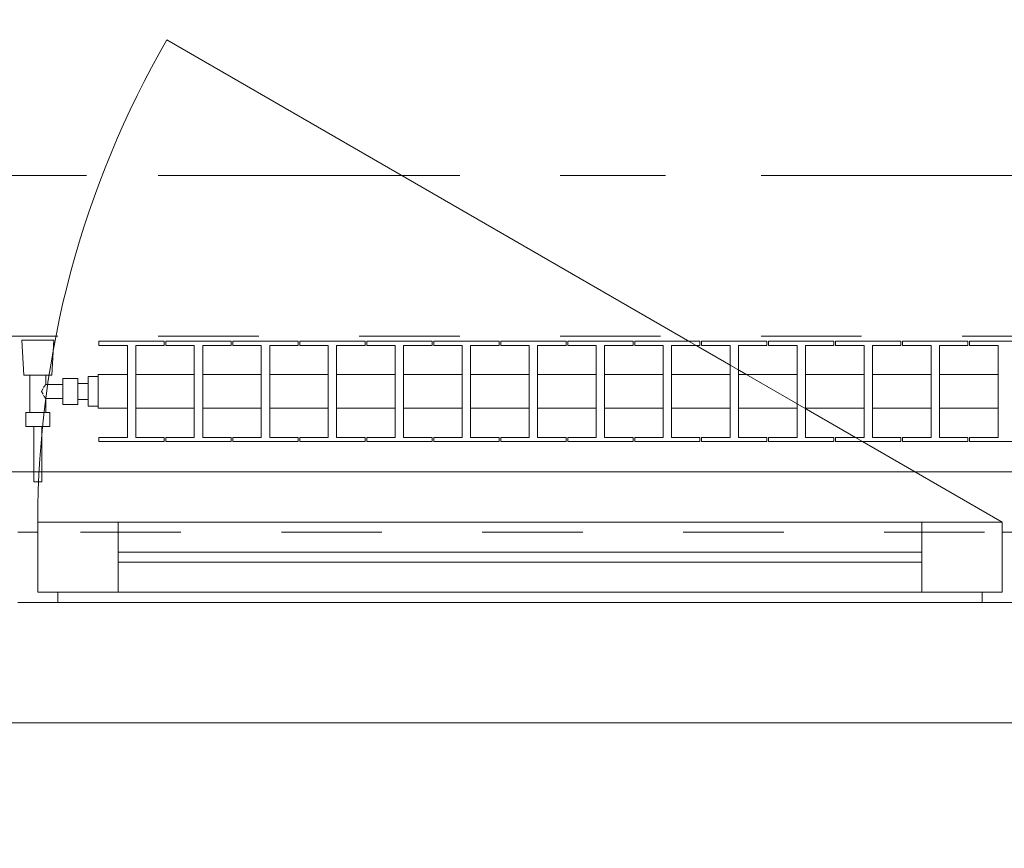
# Model space of a CAD drawing. Header units: metres. Extents: x -4 to 100, y -11 to 17.
# Tile 249 of 256: x 27.042 to 28.022, y -0.12 to 0.705. Entities that reach past the tile are written whole.
import ezdxf

# ---------------------------------------------------------------- set-up
doc = ezdxf.new("R2010")
doc.units = ezdxf.units.M
doc.header["$MEASUREMENT"] = 0
for name, pattern in [('Achse', [0.2, 0.1, -0.05, 0, -0.05]), ('Strichlinie doppelt', [0.546806, 0.264583, -0.105833, 0.070556, -0.105833]), ('Strichlinie eng', [0.115, 0.075, -0.04]), ('Untersicht', [0.1, 0.075, -0.025]), ('Wipeout_Contour', [1, 0, -1])]:
    doc.linetypes.add(name, pattern=pattern)
for name, color, linetype in [('152 - Bemaßung_ Beschriftung.Ausbau', 7, 'Continuous'), ('451 - Universal.Achsen Raster', 7, 'Continuous'), ('603 - Struktur.Bodenplatte_ Decke Roh', 7, 'Continuous'), ('604 - Struktur.Wand Aussen', 7, 'Continuous'), ('608 - Struktur.Träger', 7, 'Continuous'), ('650 - Abdeckung.Fußboden Aufbau', 7, 'Continuous'), ('801 - HKLSE.Heizung_ Klima_ Lüftung', 7, 'Continuous'), ('Neubau_653 - Abdeckung.TB Verkofferung', 7, 'Continuous')]:
    doc.layers.add(name, color=color, linetype=linetype)
doc.styles.add('ERSTELLTER_STIL_2', font='txt')
doc.dimstyles.new('ERSTELLTER_STIL__3', dxfattribs={"dimtxt": 0.1, "dimasz": 0.0532, "dimexe": 0.18, "dimexo": 0.0625, "dimgap": 0, "dimtad": 1, "dimzin": 0, "dimdsep": 46, "dimtxsty": 'ERSTELLTER_STIL_2', "dimblk": 'ARROWHEAD_2', "dimblk1": 'ARROWHEAD_2', "dimblk2": 'ARROWHEAD_2', "dimcen": 0.09, "dimse1": 1, "dimse2": 1, "dimclrd": 7, "dimclre": 7, "dimclrt": 7, "dimazin": 0, "dimtfac": 1, "dimtdec": 4, "dimtmove": 0, "dimatfit": 3, "dimfxl": 1, "dimtolj": 1, "dimtzin": 0, "dimarcsym": 0})
doc.dimstyles.new('ERSTELLTER_STIL__4', dxfattribs={"dimtxt": 0.1, "dimasz": 0.0532, "dimexe": 0.18, "dimexo": 0.0625, "dimgap": 0, "dimtad": 1, "dimzin": 0, "dimdsep": 46, "dimtxsty": 'ERSTELLTER_STIL_2', "dimblk": 'ARROWHEAD_2', "dimblk1": 'ARROWHEAD_2', "dimblk2": 'ARROWHEAD_2', "dimcen": 0.09, "dimse1": 1, "dimse2": 1, "dimclrd": 7, "dimclre": 7, "dimclrt": 7, "dimazin": 0, "dimtfac": 1, "dimtdec": 4, "dimtmove": 2, "dimatfit": 3, "dimfxl": 1, "dimtolj": 1, "dimtzin": 0, "dimarcsym": 0})
doc.dimstyles.new('ERSTELLTER_STIL__5', dxfattribs={"dimtxt": 0.1, "dimasz": 0.0532, "dimexe": 0.18, "dimexo": 0.0625, "dimgap": 0, "dimtad": 1, "dimtih": 1, "dimtoh": 1, "dimzin": 0, "dimdsep": 46, "dimtxsty": 'ERSTELLTER_STIL_2', "dimblk": 'ARROWHEAD_2', "dimblk1": 'ARROWHEAD_2', "dimblk2": 'ARROWHEAD_2', "dimcen": 0.09, "dimse1": 1, "dimse2": 1, "dimclrd": 7, "dimclre": 7, "dimclrt": 7, "dimazin": 0, "dimtfac": 1, "dimtdec": 4, "dimtmove": 0, "dimatfit": 3, "dimfxl": 1, "dimtolj": 1, "dimtzin": 0, "dimarcsym": 0})
doc.dimstyles.new('ERSTELLTER_STIL__8', dxfattribs={"dimtxt": 0.18, "dimasz": 0.03648, "dimexe": 0.18, "dimexo": 0.0625, "dimgap": 0, "dimtad": 0, "dimtih": 1, "dimtoh": 1, "dimdec": 4, "dimzin": 0, "dimdsep": 46, "dimcen": 0.09, "dimadec": 0, "dimazin": 0, "dimtfac": 1, "dimtdec": 4, "dimtmove": 0, "dimatfit": 3, "dimldrblk": 'ARROWHEAD_11', "dimfxl": 1, "dimtolj": 1, "dimtzin": 0, "dimarcsym": 0})

# ---------------------------------------------------------------- blocks, each defined once
blk = doc.blocks.new('*D221')
at = {"layer": '152 - Bemaßung_ Beschriftung.Ausbau', "color": 7, "linetype": 'Continuous', "lineweight": 5}
for p, q in [((36.20155, 0.02521), (36.27155, -0.01521)), ((36.23655, -0.02923), (36.23655, 0.005))]:
    blk.add_line(p, q, dxfattribs=at)
at = {"layer": '152 - Bemaßung_ Beschriftung.Ausbau', "color": 7, "lineweight": 5, "insert": (36.21655, -0.167), "char_height": 0.1, "attachment_point": 7, "rotation": 90, "style": 'ERSTELLTER_STIL_2'}
blk.add_mtext('\\A1;{\\pql;\\fArial|b0|i0|c0|p38;12}', dxfattribs=at)
blk = doc.blocks.new('ARROWHEAD_2')
at = {"color": 0, "linetype": 'Continuous', "lineweight": 0}
for p, q in [((-0.378, -0.655), (0.378, 0.655)), ((0, 0), (-1, 0))]:
    blk.add_line(p, q, dxfattribs=at)
blk = doc.blocks.new('*D222')
at = {"layer": '152 - Bemaßung_ Beschriftung.Ausbau', "color": 7, "linetype": 'Continuous', "lineweight": 5}
for p, q in [((36.20155, 0.02521), (36.27155, -0.01521)), ((36.23655, -0.02923), (36.23655, 0.005))]:
    blk.add_line(p, q, dxfattribs=at)
blk = doc.blocks.new('*D223')
at = {"layer": '152 - Bemaßung_ Beschriftung.Ausbau', "color": 7, "linetype": 'Continuous', "lineweight": 5}
for p, q in [((36.20155, 0.14521), (36.27155, 0.10479)), ((36.28905, 0.125), (36.18405, 0.125)), ((36.23655, 0.005), (36.23655, 0.125)), ((36.20155, 0.02521), (36.27155, -0.01521)), ((36.28905, 0.005), (36.18405, 0.005)), ((36.23655, -0.02923), (36.23655, 0.005))]:
    blk.add_line(p, q, dxfattribs=at)
blk = doc.blocks.new('*D224')
at = {"layer": '152 - Bemaßung_ Beschriftung.Ausbau', "color": 7, "linetype": 'Continuous', "lineweight": 5}
for p, q in [((36.27155, 0.22479), (36.20155, 0.26521)), ((36.28905, 0.245), (36.18405, 0.245)), ((36.23655, 0.125), (36.23655, 0.245)), ((36.20155, 0.14521), (36.27155, 0.10479)), ((36.28905, 0.125), (36.18405, 0.125))]:
    blk.add_line(p, q, dxfattribs=at)
blk = doc.blocks.new('*D225')
at = {"layer": '152 - Bemaßung_ Beschriftung.Ausbau', "color": 7, "linetype": 'Continuous', "lineweight": 5}
for p, q in [((36.27155, 0.22479), (36.20155, 0.26521)), ((36.28905, 0.245), (36.18405, 0.245))]:
    blk.add_line(p, q, dxfattribs=at)
blk = doc.blocks.new('*D226')
at = {"layer": '152 - Bemaßung_ Beschriftung.Ausbau', "color": 7, "linetype": 'Continuous', "lineweight": 5}
for p, q in [((36.23655, 0.245), (36.23655, 0.27923)), ((36.27155, 0.22479), (36.20155, 0.26521)), ((36.28905, 0.245), (36.18405, 0.245))]:
    blk.add_line(p, q, dxfattribs=at)
at = {"layer": '152 - Bemaßung_ Beschriftung.Ausbau', "color": 7, "lineweight": 5, "insert": (36.21655, 0.26523), "char_height": 0.1, "attachment_point": 7, "rotation": 90, "style": 'ERSTELLTER_STIL_2'}
blk.add_mtext('\\A1;{\\pql;\\fArial|b0|i0|c0|p38;12}', dxfattribs=at)
blk = doc.blocks.new('ARROWHEAD_11')
at = {"color": 0, "linetype": 'Continuous', "lineweight": 0}
blk.add_line((0, 0), (-1, 0), dxfattribs=at)
at = {"color": 0, "linetype": 'Continuous', "lineweight": 0, "const_width": 0.25, "flags": 128}
blk.add_lwpolyline([(-0.125, 0, 1), (0.125, 0, 1)], format="xyb", close=True, dxfattribs=at)
blk = doc.blocks.new('*D456')
at = {"layer": '152 - Bemaßung_ Beschriftung.Ausbau', "color": 7, "linetype": 'Continuous', "lineweight": 5}
for p, q in [((26.34, -4.1125), (26.34, -4.0075)), ((25.16021, -4.025), (25.11979, -4.095)), ((26.36021, -4.025), (26.31979, -4.095)), ((25.14, -4.06), (26.34, -4.06)), ((26.34, -4.06), (28.74, -4.06))]:
    blk.add_line(p, q, dxfattribs=at)
at = {"layer": '152 - Bemaßung_ Beschriftung.Ausbau', "color": 7, "lineweight": 5, "insert": (25.60697, -4.04), "char_height": 0.1, "attachment_point": 7, "style": 'ERSTELLTER_STIL_2'}
blk.add_mtext('\\A1;{\\pql;\\fArial|b0|i0|c0|p38;1,20}', dxfattribs=at)
blk = doc.blocks.new('*D457')
at = {"layer": '152 - Bemaßung_ Beschriftung.Ausbau', "color": 7, "linetype": 'Continuous', "lineweight": 5}
for p, q in [((28.74, -4.1125), (28.74, -4.0075)), ((26.36021, -4.025), (26.31979, -4.095)), ((28.76021, -4.025), (28.71979, -4.095)), ((26.34, -4.06), (28.74, -4.06)), ((28.74, -4.06), (29.94, -4.06))]:
    blk.add_line(p, q, dxfattribs=at)
at = {"layer": '152 - Bemaßung_ Beschriftung.Ausbau', "color": 7, "lineweight": 5, "char_height": 0.1, "attachment_point": 7, "style": 'ERSTELLTER_STIL_2'}
for s, insert in [('\\A1;{\\pql;\\fArial|b0|i0|c0|p38;2,40}', (27.40697, -4.04)), ('\\A1;{\\pql;\\fArial|b0|i0|c0|p38;2,01}', (27.40697, -4.18))]:
    blk.add_mtext(s, dxfattribs=dict(at, insert=insert))
blk = doc.blocks.new('*D492')
at = {"layer": '152 - Bemaßung_ Beschriftung.Ausbau', "color": 7, "linetype": 'Continuous', "lineweight": 5}
for p, q in [((25.77997, -4.6125), (25.77997, -4.5075)), ((25.66018, -4.525), (25.61977, -4.595)), ((25.80018, -4.525), (25.75977, -4.595)), ((25.63997, -4.56), (25.77997, -4.56)), ((25.77997, -4.56), (29.25997, -4.56))]:
    blk.add_line(p, q, dxfattribs=at)
blk = doc.blocks.new('*D493')
at = {"layer": '152 - Bemaßung_ Beschriftung.Ausbau', "color": 7, "linetype": 'Continuous', "lineweight": 5}
for p, q in [((29.25997, -4.6125), (29.25997, -4.5075)), ((25.80018, -4.525), (25.75977, -4.595)), ((29.28018, -4.525), (29.23977, -4.595)), ((25.77997, -4.56), (29.25997, -4.56)), ((29.25997, -4.56), (29.41997, -4.56))]:
    blk.add_line(p, q, dxfattribs=at)
at = {"layer": '152 - Bemaßung_ Beschriftung.Ausbau', "color": 7, "lineweight": 5, "char_height": 0.1, "attachment_point": 7, "style": 'ERSTELLTER_STIL_2'}
for s, insert in [('\\A1;{\\pql;\\fArial|b0|i0|c0|p38;3,48}', (27.31106, -4.54)), ('\\A1;{\\pql;\\fArial|b0|i0|c0|p38;16}', (29.08797, -4.54))]:
    blk.add_mtext(s, dxfattribs=dict(at, insert=insert))
blk = doc.blocks.new('*D535')
at = {"layer": '152 - Bemaßung_ Beschriftung.Ausbau', "color": 7, "linetype": 'Continuous', "lineweight": 5}
for p, q in [((25.87999, -5.1125), (25.87999, -5.0075)), ((25.6002, -5.025), (25.55978, -5.095)), ((25.9002, -5.025), (25.85978, -5.095)), ((25.57999, -5.06), (25.87999, -5.06)), ((25.87999, -5.06), (29.17999, -5.06))]:
    blk.add_line(p, q, dxfattribs=at)
at = {"layer": '152 - Bemaßung_ Beschriftung.Ausbau', "color": 7, "lineweight": 5, "insert": (25.6541, -5.04), "char_height": 0.1, "attachment_point": 7, "style": 'ERSTELLTER_STIL_2'}
blk.add_mtext('\\A1;{\\pql;\\fArial|b0|i0|c0|p38;30}', dxfattribs=at)
blk = doc.blocks.new('*D536')
at = {"layer": '152 - Bemaßung_ Beschriftung.Ausbau', "color": 7, "linetype": 'Continuous', "lineweight": 5}
for p, q in [((29.17999, -5.1125), (29.17999, -5.0075)), ((25.9002, -5.025), (25.85978, -5.095)), ((29.2002, -5.025), (29.15978, -5.095)), ((25.87999, -5.06), (29.17999, -5.06)), ((29.17999, -5.06), (29.47999, -5.06))]:
    blk.add_line(p, q, dxfattribs=at)
at = {"layer": '152 - Bemaßung_ Beschriftung.Ausbau', "color": 7, "lineweight": 5, "insert": (27.39696, -5.04), "char_height": 0.1, "attachment_point": 7, "style": 'ERSTELLTER_STIL_2'}
blk.add_mtext('\\A1;{\\pql;\\fArial|b0|i0|c0|p38;3,30}', dxfattribs=at)
blk = doc.blocks.new('*D712')
at = {"layer": '152 - Bemaßung_ Beschriftung.Ausbau', "color": 7, "linetype": 'Continuous', "lineweight": 5}
for p, q in [((45.74533, 0.02521), (45.81533, -0.01521)), ((45.78033, -0.07), (45.78033, 0.005)), ((45.74533, -0.04979), (45.81533, -0.09021)), ((45.83283, -0.07), (45.72783, -0.07))]:
    blk.add_line(p, q, dxfattribs=at)
at = {"color": 254, "linetype": 'Wipeout_Contour', "lineweight": 0, "ltscale": 182.403055}
blk.add_wipeout([(45.66937, -0.10529), (45.66937, 0.06354), (45.52651, 0.06354), (45.52651, -0.10529)], dxfattribs=at).dxf.layer = '152 - Bemaßung_ Beschriftung.Ausbau'
blk = doc.blocks.new('*D713')
at = {"layer": '152 - Bemaßung_ Beschriftung.Ausbau', "color": 7, "linetype": 'Continuous', "lineweight": 5}
for p, q in [((45.78033, 0.245), (45.78033, 3.72)), ((45.74533, 0.26521), (45.81533, 0.22479)), ((45.83283, 0.245), (45.72783, 0.245)), ((45.78033, 0.005), (45.78033, 0.245)), ((45.74533, 0.02521), (45.81533, -0.01521)), ((45.83283, 0.005), (45.72783, 0.005)), ((45.78033, -0.07), (45.78033, 0.005))]:
    blk.add_line(p, q, dxfattribs=at)
at = {"color": 254, "linetype": 'Wipeout_Contour', "lineweight": 0, "ltscale": 182.403055}
blk.add_wipeout([(45.66937, -0.10529), (45.66937, 0.06354), (45.52651, 0.06354), (45.52651, -0.10529)], dxfattribs=at).dxf.layer = '152 - Bemaßung_ Beschriftung.Ausbau'
at = {"color": 254, "linetype": 'Wipeout_Contour', "lineweight": 0, "ltscale": 182.853328}
blk.add_wipeout([(45.77908, 0.03036), (45.77908, 0.21964), (45.64158, 0.21964), (45.64158, 0.03036)], dxfattribs=at).dxf.layer = '152 - Bemaßung_ Beschriftung.Ausbau'
at = {"layer": '152 - Bemaßung_ Beschriftung.Ausbau', "color": 7, "lineweight": 5, "insert": (45.76033, 0.04911), "char_height": 0.1, "attachment_point": 7, "rotation": 90, "style": 'ERSTELLTER_STIL_2'}
blk.add_mtext('\\A1;{\\pql;\\fArial|b0|i0|c0|p38;24}', dxfattribs=at)
blk = doc.blocks.new('*D714')
at = {"layer": '152 - Bemaßung_ Beschriftung.Ausbau', "color": 7, "linetype": 'Continuous', "lineweight": 5}
for p, q in [((45.74533, 3.7402), (45.81533, 3.69979)), ((45.83283, 3.72), (45.72783, 3.72)), ((45.78033, 0.245), (45.78033, 3.72)), ((45.74533, 0.26521), (45.81533, 0.22479))]:
    blk.add_line(p, q, dxfattribs=at)
at = {"layer": '152 - Bemaßung_ Beschriftung.Ausbau', "color": 7, "lineweight": 5, "char_height": 0.1, "attachment_point": 7, "rotation": 90, "style": 'ERSTELLTER_STIL_2'}
for s, insert in [('\\A1;{\\pql;\\fArial|b0|i0|c0|p38;17\\fArial|b0|i0|c0|p38;\\A1{\\H.66x;\\S5^  ;}}', (45.76142, 3.49791)), ('\\A1;{\\pql;\\fArial|b0|i0|c0|p38;3,47\\fArial|b0|i0|c0|p38;\\A1{\\H.66x;\\S5^  ;}}', (45.77974, 1.7235))]:
    blk.add_mtext(s, dxfattribs=dict(at, insert=insert))
blk = doc.blocks.new('*D718')
at = {"layer": '152 - Bemaßung_ Beschriftung.Ausbau', "color": 7, "linetype": 'Continuous', "lineweight": 5}
for p, q in [((44.34121, 0.70998), (44.34121, 0.83998)), ((44.30621, 0.73019), (44.37621, 0.68977)), ((44.39371, 0.70998), (44.28871, 0.70998)), ((44.34121, 0.245), (44.34121, 0.70998)), ((44.30621, 0.26521), (44.37621, 0.22479)), ((44.39371, 0.245), (44.28871, 0.245)), ((44.34121, 0.21077), (44.34121, 0.245))]:
    blk.add_line(p, q, dxfattribs=at)
at = {"layer": '152 - Bemaßung_ Beschriftung.Ausbau', "color": 7, "lineweight": 5, "char_height": 0.1, "attachment_point": 7, "rotation": 90, "style": 'ERSTELLTER_STIL_2'}
for s, insert in [('\\A1;{\\pql;\\fArial|b0|i0|c0|p38;13}', (44.32121, 0.53798)), ('\\A1;{\\pql;\\fArial|b0|i0|c0|p38;46\\fArial|b0|i0|c0|p38;\\A1{\\H.66x;\\S5^  ;}}', (44.32286, 0.02291))]:
    blk.add_mtext(s, dxfattribs=dict(at, insert=insert))
blk = doc.blocks.new('*D727')
at = {"layer": '152 - Bemaßung_ Beschriftung.Ausbau', "color": 7, "linetype": 'Continuous', "lineweight": 5}
for p, q in [((40.8922, 0.95017), (40.9622, 0.90976)), ((40.9797, 0.92997), (40.8747, 0.92997)), ((40.9272, 0.245), (40.9272, 0.92997)), ((40.8922, 0.26521), (40.9622, 0.22479)), ((40.9797, 0.245), (40.8747, 0.245)), ((40.9272, 0.21077), (40.9272, 0.245))]:
    blk.add_line(p, q, dxfattribs=at)
at = {"layer": '152 - Bemaßung_ Beschriftung.Ausbau', "color": 7, "lineweight": 5, "char_height": 0.1, "attachment_point": 7, "rotation": 90, "style": 'ERSTELLTER_STIL_2'}
for s, insert in [('\\A1;{\\pql;\\fArial|b0|i0|c0|p38;3}', (40.9072, 0.83385)), ('\\A1;{\\pql;\\fArial|b0|i0|c0|p38;68\\fArial|b0|i0|c0|p38;\\A1{\\H.66x;\\S5^  ;}}', (40.90885, 0.44861))]:
    blk.add_mtext(s, dxfattribs=dict(at, insert=insert))

msp = doc.modelspace()

# ---------------------------------------------------------------- linework, layer by layer
at = {"layer": '451 - Universal.Achsen Raster', "color": 160, "linetype": 'Strichlinie doppelt', "lineweight": 9, "true_color": 0x3232ff}
msp.add_line((64.93503, 0.54998), (-3.175, 0.54998), dxfattribs=at)
at = {"layer": '603 - Struktur.Bodenplatte_ Decke Roh', "color": 7, "linetype": 'Continuous', "lineweight": 18, "flags": 128}
msp.add_lwpolyline([(-0.015, 13.695), (-0.015, 0.005), (43.89, 0.005)], dxfattribs=at)
at = {"layer": '604 - Struktur.Wand Aussen', "color": 7, "linetype": 'Continuous', "lineweight": 13}
for p, q in [((27.06, 0.135), (27.06, 0.205)), ((27.06, 0.205), (27.14, 0.205)), ((27.14, 0.205), (27.94, 0.205)), ((27.14, 0.205), (27.14, 0.135)), ((27.94, 0.135), (27.94, 0.205)), ((27.94, 0.205), (28.02, 0.205)), ((28.02, 0.205), (28.02, 0.135)), ((27.04, 0.195), (27.06, 0.195)), ((27.06, 0.195), (27.06, 0.135)), ((28.02, 0.135), (28.02, 0.195)), ((28.02, 0.195), (28.04, 0.195)), ((27.14, 0.175), (27.94, 0.175)), ((27.94, 0.165), (27.14, 0.165)), ((27.06, 0.135), (27.08, 0.135)), ((27.14, 0.135), (27.06, 0.135)), ((27.08, 0.135), (27.08, 0.125)), ((27.94, 0.135), (27.14, 0.135)), ((28.02, 0.135), (27.94, 0.135)), ((28, 0.125), (28, 0.135)), ((28, 0.135), (28.02, 0.135)), ((27.08, 0.125), (27.04, 0.125)), ((28, 0.125), (27.08, 0.125)), ((28.04, 0.125), (28, 0.125))]:
    msp.add_line(p, q, dxfattribs=at)
at = {"layer": '608 - Struktur.Träger', "color": 7, "linetype": 'Achse', "lineweight": 9}
msp.add_line((0.37999, 0.54998), (61.87999, 0.54998), dxfattribs=at)
at = {"layer": '650 - Abdeckung.Fußboden Aufbau', "color": 7, "linetype": 'Continuous', "lineweight": 13, "flags": 128}
msp.add_lwpolyline([(25.63997, 3.3045), (25.77997, 3.3045), (25.77997, 0.70998), (25.88999, 0.70998), (25.88999, 0.255), (29.16999, 0.255), (29.16999, 0.70998), (29.25997, 0.70998), (29.25997, 5.5195), (25.88999, 5.5195), (25.88999, 5.18998), (25.77997, 5.18998), (25.77997, 4.3145)], dxfattribs=at)
at = {"layer": 'Neubau_653 - Abdeckung.TB Verkofferung', "color": 1, "linetype": 'Untersicht', "lineweight": 9}
msp.add_line((0.70249, 0.19498), (29.32999, 0.19498), dxfattribs=at)

# ---------------------------------------------------------------- dimensions: what is measured, and where the dimension line sits
at = {"layer": '152 - Bemaßung_ Beschriftung.Ausbau', "color": 7, "linetype": 'Continuous', "lineweight": 5}
for base, p2, picture, middle in [((36.23655, 0.125), (35.94, 0.125), '*D223', (36.16655, -0.09077)), ((36.2365501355, 0.005), (21.9375, 0.005), '*D221', (36.1665501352, 0.001853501)), ((36.2365501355, 0.005), (21.9375, 0.005), '*D222', (36.1665501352, 0.001853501))]:
    dim = msp.add_linear_dim(base=base, p1=(21.9375, 0.005), p2=p2, angle=90, dimstyle='ERSTELLTER_STIL__3', dxfattribs=at)
    dim.commit()
    dim.dimension.update_dxf_attribs({"geometry": picture, "text_midpoint": middle, "dimtype": 160, "text_rotation": 90})
for base, p1, p2, picture, middle in [((26.34, -4.06), (25.14, 0.125), (26.34, 0.125), '*D456', (25.73685, -3.99)), ((28.74, -4.06), (26.34, 0.125), (28.74, 0.125), '*D457', (27.53685, -3.99))]:
    dim = msp.add_linear_dim(base=base, p1=p1, p2=p2, angle=0, dimstyle='ERSTELLTER_STIL__5', dxfattribs=at)
    dim.commit()
    dim.dimension.update_dxf_attribs({"geometry": picture, "text_midpoint": middle, "dimtype": 160})

# ---------------------------------------------------------------- leaders
at = {"layer": '152 - Bemaßung_ Beschriftung.Ausbau', "color": 7, "linetype": 'Continuous', "lineweight": 9, "annotation_type": 0, "has_hookline": 1, "hookline_direction": 1, "text_width": 1.90439}
msp.add_leader([(29.63848, 0.27032), (29.63848, -0.78132), (29.55052, -0.78132)], dimstyle='ERSTELLTER_STIL__8', dxfattribs=at)

# ---------------------------------------------------------------- next in the draw order: wipeouts: each hides what was drawn before it
at = {"color": 254, "linetype": 'Wipeout_Contour', "lineweight": 0, "ltscale": 6740.682336}
msp.add_wipeout([(27.11999, 0.31833), (27.14916, 0.31833), (27.14916, 0.28917), (27.12082, 0.28917), (27.12082, 0.285), (27.18582, 0.285), (27.18582, 0.28917), (27.15749, 0.28917), (27.15749, 0.31833), (27.21582, 0.31833), (27.21582, 0.28917), (27.18749, 0.28917), (27.18749, 0.285), (27.25249, 0.285), (27.25249, 0.28917), (27.22416, 0.28917), (27.22416, 0.31833), (27.28249, 0.31833), (27.28249, 0.28917), (27.25416, 0.28917), (27.25416, 0.285), (27.31916, 0.285), (27.31916, 0.28917), (27.29082, 0.28917), (27.29082, 0.31833), (27.34916, 0.31833), (27.34916, 0.28917), (27.32082, 0.28917), (27.32082, 0.285), (27.38582, 0.285), (27.38582, 0.28917), (27.35749, 0.28917), (27.35749, 0.31833), (27.41582, 0.31833), (27.41582, 0.28917), (27.38749, 0.28917), (27.38749, 0.285), (27.45249, 0.285), (27.45249, 0.28917), (27.42416, 0.28917), (27.42416, 0.31833), (27.48249, 0.31833), (27.48249, 0.28917), (27.45416, 0.28917), (27.45416, 0.285), (27.51916, 0.285), (27.51916, 0.28917), (27.49082, 0.28917), (27.49082, 0.31833), (27.54916, 0.31833), (27.54916, 0.28917), (27.52082, 0.28917), (27.52082, 0.285), (27.58582, 0.285), (27.58582, 0.28917), (27.55749, 0.28917), (27.55749, 0.31833), (27.61582, 0.31833), (27.61582, 0.28917), (27.58749, 0.28917), (27.58749, 0.285), (27.65249, 0.285), (27.65249, 0.28917), (27.62416, 0.28917), (27.62416, 0.31833), (27.68249, 0.31833), (27.68249, 0.28917), (27.65416, 0.28917), (27.65416, 0.285), (27.71916, 0.285), (27.71916, 0.28917), (27.69082, 0.28917), (27.69082, 0.31833), (27.74916, 0.31833), (27.74916, 0.28917), (27.72082, 0.28917), (27.72082, 0.285), (27.78582, 0.285), (27.78582, 0.28917), (27.75749, 0.28917), (27.75749, 0.31833), (27.81582, 0.31833), (27.81582, 0.28917), (27.78749, 0.28917), (27.78749, 0.285), (27.85249, 0.285), (27.85249, 0.28917), (27.82416, 0.28917), (27.82416, 0.31833), (27.88249, 0.31833), (27.88249, 0.28917), (27.85416, 0.28917), (27.85416, 0.285), (27.91916, 0.285), (27.91916, 0.28917), (27.89082, 0.28917), (27.89082, 0.31833), (27.94916, 0.31833), (27.94916, 0.28917), (27.92082, 0.28917), (27.92082, 0.285), (27.98582, 0.285), (27.98582, 0.28917), (27.95749, 0.28917), (27.95749, 0.31833), (28.01582, 0.31833), (28.01582, 0.28917), (27.98749, 0.28917), (27.98749, 0.285), (28.05249, 0.285), (28.05249, 0.28917), (28.02416, 0.28917), (28.02416, 0.31833), (28.08249, 0.31833), (28.08249, 0.28917), (28.05416, 0.28917), (28.05416, 0.285), (28.11916, 0.285), (28.11916, 0.28917), (28.09082, 0.28917), (28.09082, 0.31833), (28.11999, 0.31833), (28.11999, 0.35167), (28.09082, 0.35167), (28.09082, 0.38083), (28.11916, 0.38083), (28.11916, 0.385), (28.05416, 0.385), (28.05416, 0.38083), (28.08249, 0.38083), (28.08249, 0.35167), (28.02416, 0.35167), (28.02416, 0.38083), (28.05249, 0.38083), (28.05249, 0.385), (27.98749, 0.385), (27.98749, 0.38083), (28.01582, 0.38083), (28.01582, 0.35167), (27.95749, 0.35167), (27.95749, 0.38083), (27.98582, 0.38083), (27.98582, 0.385), (27.92082, 0.385), (27.92082, 0.38083), (27.94916, 0.38083), (27.94916, 0.35167), (27.89082, 0.35167), (27.89082, 0.38083), (27.91916, 0.38083), (27.91916, 0.385), (27.85416, 0.385), (27.85416, 0.38083), (27.88249, 0.38083), (27.88249, 0.35167), (27.82416, 0.35167), (27.82416, 0.38083), (27.85249, 0.38083), (27.85249, 0.385), (27.78749, 0.385), (27.78749, 0.38083), (27.81582, 0.38083), (27.81582, 0.35167), (27.75749, 0.35167), (27.75749, 0.38083), (27.78582, 0.38083), (27.78582, 0.385), (27.72082, 0.385), (27.72082, 0.38083), (27.74916, 0.38083), (27.74916, 0.35167), (27.69082, 0.35167), (27.69082, 0.38083), (27.71916, 0.38083), (27.71916, 0.385), (27.65416, 0.385), (27.65416, 0.38083), (27.68249, 0.38083), (27.68249, 0.35167), (27.62416, 0.35167), (27.62416, 0.38083), (27.65249, 0.38083), (27.65249, 0.385), (27.58749, 0.385), (27.58749, 0.38083), (27.61582, 0.38083), (27.61582, 0.35167), (27.55749, 0.35167), (27.55749, 0.38083), (27.58582, 0.38083), (27.58582, 0.385), (27.52082, 0.385), (27.52082, 0.38083), (27.54916, 0.38083), (27.54916, 0.35167), (27.49082, 0.35167), (27.49082, 0.38083), (27.51916, 0.38083), (27.51916, 0.385), (27.45416, 0.385), (27.45416, 0.38083), (27.48249, 0.38083), (27.48249, 0.35167), (27.42416, 0.35167), (27.42416, 0.38083), (27.45249, 0.38083), (27.45249, 0.385), (27.38749, 0.385), (27.38749, 0.38083), (27.41582, 0.38083), (27.41582, 0.35167), (27.35749, 0.35167), (27.35749, 0.38083), (27.38582, 0.38083), (27.38582, 0.385), (27.32082, 0.385), (27.32082, 0.38083), (27.34916, 0.38083), (27.34916, 0.35167), (27.29082, 0.35167), (27.29082, 0.38083), (27.31916, 0.38083), (27.31916, 0.385), (27.25416, 0.385), (27.25416, 0.38083), (27.28249, 0.38083), (27.28249, 0.35167), (27.22416, 0.35167), (27.22416, 0.38083), (27.25249, 0.38083), (27.25249, 0.385), (27.18749, 0.385), (27.18749, 0.38083), (27.21582, 0.38083), (27.21582, 0.35167), (27.15749, 0.35167), (27.15749, 0.38083), (27.18582, 0.38083), (27.18582, 0.385), (27.12082, 0.385), (27.12082, 0.38083), (27.14916, 0.38083), (27.14916, 0.35167), (27.11999, 0.35167)], dxfattribs=at).dxf.layer = '801 - HKLSE.Heizung_ Klima_ Lüftung'

# ---------------------------------------------------------------- next in the draw order: linework, layer by layer
at = {"layer": '604 - Struktur.Wand Aussen', "color": 7, "linetype": 'Continuous', "lineweight": 9}
msp.add_line((28.02, 0.205), (27.18862, 0.685), dxfattribs=at)
at = {"layer": '801 - HKLSE.Heizung_ Klima_ Lüftung', "color": 7, "linetype": 'Continuous', "lineweight": 5}
for p, q in [((27.18582, 0.385), (27.18582, 0.38083)), ((27.18749, 0.385), (27.25249, 0.385)), ((27.18749, 0.38083), (27.18749, 0.385)), ((27.18749, 0.385), (27.25249, 0.385)), ((27.18749, 0.38083), (27.18749, 0.385)), ((27.25249, 0.385), (27.25249, 0.38083)), ((27.25249, 0.385), (27.25249, 0.38083)), ((27.25416, 0.385), (27.31916, 0.385)), ((27.25416, 0.385), (27.31916, 0.385)), ((27.25416, 0.38083), (27.25416, 0.385)), ((27.31916, 0.385), (27.31916, 0.38083)), ((27.31916, 0.385), (27.31916, 0.38083)), ((27.32082, 0.385), (27.38582, 0.385)), ((27.32082, 0.385), (27.38582, 0.385)), ((27.32082, 0.38083), (27.32082, 0.385)), ((27.38582, 0.385), (27.38582, 0.38083)), ((27.38749, 0.385), (27.45249, 0.385)), ((27.38749, 0.38083), (27.38749, 0.385)), ((27.38749, 0.385), (27.45249, 0.385)), ((27.38749, 0.38083), (27.38749, 0.385)), ((27.45249, 0.385), (27.45249, 0.38083)), ((27.45249, 0.385), (27.45249, 0.38083)), ((27.45416, 0.385), (27.51916, 0.385)), ((27.45416, 0.385), (27.51916, 0.385)), ((27.45416, 0.38083), (27.45416, 0.385)), ((27.51916, 0.385), (27.51916, 0.38083)), ((27.52082, 0.385), (27.58582, 0.385)), ((27.52082, 0.38083), (27.52082, 0.385)), ((27.52082, 0.385), (27.58582, 0.385)), ((27.52082, 0.38083), (27.52082, 0.385)), ((27.58582, 0.385), (27.58582, 0.38083)), ((27.58749, 0.385), (27.65249, 0.385)), ((27.58749, 0.385), (27.65249, 0.385)), ((27.58749, 0.38083), (27.58749, 0.385)), ((27.65249, 0.385), (27.65249, 0.38083)), ((27.65249, 0.385), (27.65249, 0.38083)), ((27.65416, 0.385), (27.71916, 0.385)), ((27.65416, 0.385), (27.71916, 0.385)), ((27.65416, 0.38083), (27.65416, 0.385)), ((27.71916, 0.385), (27.71916, 0.38083)), ((27.71916, 0.385), (27.71916, 0.38083)), ((27.72082, 0.385), (27.78582, 0.385)), ((27.72082, 0.38083), (27.72082, 0.385)), ((27.72082, 0.385), (27.78582, 0.385)), ((27.72082, 0.38083), (27.72082, 0.385)), ((27.78582, 0.385), (27.78582, 0.38083)), ((27.78749, 0.385), (27.85249, 0.385)), ((27.78749, 0.385), (27.85249, 0.385)), ((27.78749, 0.38083), (27.78749, 0.385)), ((27.85249, 0.385), (27.85249, 0.38083)), ((27.85416, 0.385), (27.91916, 0.385)), ((27.85416, 0.385), (27.91916, 0.385)), ((27.85416, 0.38083), (27.85416, 0.385)), ((27.91916, 0.385), (27.91916, 0.38083)), ((27.91916, 0.385), (27.91916, 0.38083)), ((27.92082, 0.385), (27.98582, 0.385)), ((27.92082, 0.38083), (27.92082, 0.385)), ((27.92082, 0.385), (27.98582, 0.385)), ((27.92082, 0.38083), (27.92082, 0.385)), ((27.98582, 0.385), (27.98582, 0.38083)), ((27.98749, 0.385), (28.05249, 0.385)), ((27.98749, 0.38083), (27.98749, 0.385)), ((27.98749, 0.385), (28.05249, 0.385)), ((27.98749, 0.38083), (27.98749, 0.385)), ((27.14916, 0.28917), (27.14916, 0.38083)), ((27.18582, 0.38083), (27.15749, 0.38083)), ((27.15749, 0.38083), (27.15749, 0.28917)), ((27.21582, 0.38083), (27.18749, 0.38083)), ((27.21582, 0.28917), (27.21582, 0.38083)), ((27.25249, 0.38083), (27.22416, 0.38083)), ((27.22416, 0.38083), (27.22416, 0.28917)), ((27.28249, 0.38083), (27.25416, 0.38083)), ((27.28249, 0.28917), (27.28249, 0.38083)), ((27.31916, 0.38083), (27.29082, 0.38083)), ((27.29082, 0.38083), (27.29082, 0.28917)), ((27.34916, 0.38083), (27.32082, 0.38083)), ((27.34916, 0.28917), (27.34916, 0.38083)), ((27.38582, 0.38083), (27.35749, 0.38083)), ((27.35749, 0.38083), (27.35749, 0.28917)), ((27.41582, 0.38083), (27.38749, 0.38083)), ((27.41582, 0.28917), (27.41582, 0.38083)), ((27.45249, 0.38083), (27.42416, 0.38083)), ((27.42416, 0.38083), (27.42416, 0.28917)), ((27.48249, 0.38083), (27.45416, 0.38083)), ((27.48249, 0.28917), (27.48249, 0.38083)), ((27.51916, 0.38083), (27.49082, 0.38083)), ((27.49082, 0.38083), (27.49082, 0.28917)), ((27.54916, 0.38083), (27.52082, 0.38083)), ((27.54916, 0.28917), (27.54916, 0.38083)), ((27.58582, 0.38083), (27.55749, 0.38083)), ((27.55749, 0.38083), (27.55749, 0.28917)), ((27.61582, 0.38083), (27.58749, 0.38083)), ((27.61582, 0.28917), (27.61582, 0.38083)), ((27.65249, 0.38083), (27.62416, 0.38083)), ((27.62416, 0.38083), (27.62416, 0.28917)), ((27.68249, 0.38083), (27.65416, 0.38083)), ((27.68249, 0.28917), (27.68249, 0.38083)), ((27.71916, 0.38083), (27.69082, 0.38083)), ((27.69082, 0.38083), (27.69082, 0.28917)), ((27.74916, 0.38083), (27.72082, 0.38083)), ((27.74916, 0.28917), (27.74916, 0.38083)), ((27.78582, 0.38083), (27.75749, 0.38083)), ((27.75749, 0.38083), (27.75749, 0.28917)), ((27.81582, 0.38083), (27.78749, 0.38083)), ((27.81582, 0.28917), (27.81582, 0.38083)), ((27.85249, 0.38083), (27.82416, 0.38083)), ((27.82416, 0.38083), (27.82416, 0.28917)), ((27.88249, 0.38083), (27.85416, 0.38083)), ((27.88249, 0.28917), (27.88249, 0.38083)), ((27.91916, 0.38083), (27.89082, 0.38083)), ((27.89082, 0.38083), (27.89082, 0.28917)), ((27.94916, 0.38083), (27.92082, 0.38083)), ((27.94916, 0.28917), (27.94916, 0.38083)), ((27.98582, 0.38083), (27.95749, 0.38083)), ((27.95749, 0.38083), (27.95749, 0.28917)), ((28.01582, 0.38083), (27.98749, 0.38083)), ((28.01582, 0.28917), (28.01582, 0.38083)), ((27.15749, 0.35167), (27.21582, 0.35167)), ((27.22416, 0.35167), (27.28249, 0.35167)), ((27.29082, 0.35167), (27.34916, 0.35167)), ((27.35749, 0.35167), (27.41582, 0.35167)), ((27.42416, 0.35167), (27.48249, 0.35167)), ((27.49082, 0.35167), (27.54916, 0.35167)), ((27.55749, 0.35167), (27.61582, 0.35167)), ((27.62416, 0.35167), (27.68249, 0.35167)), ((27.69082, 0.35167), (27.74916, 0.35167)), ((27.75749, 0.35167), (27.81582, 0.35167)), ((27.82416, 0.35167), (27.88249, 0.35167)), ((27.89082, 0.35167), (27.94916, 0.35167)), ((27.95749, 0.35167), (28.01582, 0.35167)), ((27.15749, 0.31833), (27.21582, 0.31833)), ((27.22416, 0.31833), (27.28249, 0.31833)), ((27.29082, 0.31833), (27.34916, 0.31833)), ((27.35749, 0.31833), (27.41582, 0.31833)), ((27.42416, 0.31833), (27.48249, 0.31833)), ((27.49082, 0.31833), (27.54916, 0.31833)), ((27.55749, 0.31833), (27.61582, 0.31833)), ((27.62416, 0.31833), (27.68249, 0.31833)), ((27.69082, 0.31833), (27.74916, 0.31833)), ((27.75749, 0.31833), (27.81582, 0.31833)), ((27.82416, 0.31833), (27.88249, 0.31833)), ((27.89082, 0.31833), (27.94916, 0.31833)), ((27.95749, 0.31833), (28.01582, 0.31833)), ((27.15749, 0.28917), (27.18582, 0.28917)), ((27.18582, 0.28917), (27.18582, 0.285)), ((27.18749, 0.285), (27.18749, 0.28917)), ((27.18749, 0.285), (27.18749, 0.28917)), ((27.18749, 0.28917), (27.21582, 0.28917)), ((27.25249, 0.285), (27.18749, 0.285)), ((27.22416, 0.28917), (27.25249, 0.28917)), ((27.25249, 0.28917), (27.25249, 0.285)), ((27.25249, 0.28917), (27.25249, 0.285)), ((27.25416, 0.285), (27.25416, 0.28917)), ((27.25416, 0.28917), (27.28249, 0.28917)), ((27.31916, 0.285), (27.25416, 0.285)), ((27.29082, 0.28917), (27.31916, 0.28917)), ((27.31916, 0.28917), (27.31916, 0.285)), ((27.31916, 0.28917), (27.31916, 0.285)), ((27.32082, 0.285), (27.32082, 0.28917)), ((27.32082, 0.28917), (27.34916, 0.28917)), ((27.38582, 0.285), (27.32082, 0.285)), ((27.35749, 0.28917), (27.38582, 0.28917)), ((27.38582, 0.28917), (27.38582, 0.285)), ((27.38749, 0.285), (27.38749, 0.28917)), ((27.38749, 0.285), (27.38749, 0.28917)), ((27.38749, 0.28917), (27.41582, 0.28917)), ((27.45249, 0.285), (27.38749, 0.285)), ((27.42416, 0.28917), (27.45249, 0.28917)), ((27.45249, 0.28917), (27.45249, 0.285)), ((27.45249, 0.28917), (27.45249, 0.285)), ((27.45416, 0.285), (27.45416, 0.28917)), ((27.45416, 0.28917), (27.48249, 0.28917)), ((27.51916, 0.285), (27.45416, 0.285)), ((27.49082, 0.28917), (27.51916, 0.28917)), ((27.51916, 0.28917), (27.51916, 0.285)), ((27.52082, 0.285), (27.52082, 0.28917)), ((27.52082, 0.285), (27.52082, 0.28917)), ((27.52082, 0.28917), (27.54916, 0.28917)), ((27.58582, 0.285), (27.52082, 0.285)), ((27.55749, 0.28917), (27.58582, 0.28917)), ((27.58582, 0.28917), (27.58582, 0.285)), ((27.58749, 0.285), (27.58749, 0.28917)), ((27.58749, 0.28917), (27.61582, 0.28917)), ((27.65249, 0.285), (27.58749, 0.285)), ((27.62416, 0.28917), (27.65249, 0.28917)), ((27.65249, 0.28917), (27.65249, 0.285)), ((27.65249, 0.28917), (27.65249, 0.285)), ((27.65416, 0.285), (27.65416, 0.28917)), ((27.65416, 0.28917), (27.68249, 0.28917)), ((27.71916, 0.285), (27.65416, 0.285)), ((27.69082, 0.28917), (27.71916, 0.28917)), ((27.71916, 0.28917), (27.71916, 0.285)), ((27.71916, 0.28917), (27.71916, 0.285)), ((27.72082, 0.285), (27.72082, 0.28917)), ((27.72082, 0.285), (27.72082, 0.28917)), ((27.72082, 0.28917), (27.74916, 0.28917)), ((27.78582, 0.285), (27.72082, 0.285)), ((27.75749, 0.28917), (27.78582, 0.28917)), ((27.78582, 0.28917), (27.78582, 0.285)), ((27.78749, 0.285), (27.78749, 0.28917)), ((27.78749, 0.28917), (27.81582, 0.28917)), ((27.85249, 0.285), (27.78749, 0.285)), ((27.82416, 0.28917), (27.85249, 0.28917)), ((27.85249, 0.28917), (27.85249, 0.285)), ((27.85416, 0.285), (27.85416, 0.28917)), ((27.85416, 0.28917), (27.88249, 0.28917)), ((27.91916, 0.285), (27.85416, 0.285)), ((27.89082, 0.28917), (27.91916, 0.28917)), ((27.91916, 0.28917), (27.91916, 0.285)), ((27.91916, 0.28917), (27.91916, 0.285)), ((27.92082, 0.285), (27.92082, 0.28917)), ((27.92082, 0.285), (27.92082, 0.28917)), ((27.92082, 0.28917), (27.94916, 0.28917)), ((27.98582, 0.285), (27.92082, 0.285)), ((27.95749, 0.28917), (27.98582, 0.28917)), ((27.98582, 0.28917), (27.98582, 0.285)), ((27.98749, 0.285), (27.98749, 0.28917)), ((27.98749, 0.285), (27.98749, 0.28917)), ((27.98749, 0.28917), (28.01582, 0.28917)), ((28.05249, 0.285), (27.98749, 0.285))]:
    msp.add_line(p, q, dxfattribs=at)

# ---------------------------------------------------------------- next in the draw order: wipeouts: each hides what was drawn before it
at = {"color": 254, "linetype": 'Wipeout_Contour', "lineweight": 0, "ltscale": 868.071219}
msp.add_wipeout([(27.11999, 0.34972), (27.10999, 0.34972), (27.10999, 0.343), (27.09999, 0.343), (27.09999, 0.348), (27.08499, 0.348), (27.08499, 0.342), (27.06799, 0.342), (27.06799, 0.351), (27.07399, 0.351), (27.07599, 0.386), (27.04399, 0.386), (27.04599, 0.351), (27.05199, 0.351), (27.05199, 0.314), (27.04799, 0.314), (27.04799, 0.3), (27.05599, 0.3), (27.05599, 0.245), (27.06399, 0.245), (27.06399, 0.3), (27.07199, 0.3), (27.07199, 0.314), (27.06799, 0.314), (27.06799, 0.328), (27.08499, 0.328), (27.08499, 0.322), (27.09999, 0.322), (27.09999, 0.327), (27.10999, 0.327), (27.10999, 0.32028), (27.11999, 0.32028)], dxfattribs=at).dxf.layer = '801 - HKLSE.Heizung_ Klima_ Lüftung'

# ---------------------------------------------------------------- next in the draw order: linework, layer by layer
at = {"layer": '604 - Struktur.Wand Aussen', "color": 7, "linetype": 'Continuous', "lineweight": 9}
msp.add_line((26.35, 0.255), (28.73, 0.255), dxfattribs=at)
at = {"layer": '604 - Struktur.Wand Aussen', "color": 7, "linetype": 'Strichlinie eng', "lineweight": 9}
msp.add_line((26.35, 0.255), (28.73, 0.255), dxfattribs=at)
at = {"layer": '604 - Struktur.Wand Aussen', "color": 7, "linetype": 'Continuous', "lineweight": 9}
msp.add_arc((28.02, 0.205), 0.96, 150, 180, dxfattribs=at)
at = {"layer": '608 - Struktur.Träger', "color": 7, "linetype": 'Untersicht', "lineweight": 13}
msp.add_line((0.37999, 0.38998), (61.87999, 0.38998), dxfattribs=at)
at = {"layer": '801 - HKLSE.Heizung_ Klima_ Lüftung', "color": 7, "linetype": 'Continuous', "lineweight": 5}
for p, q in [((27.04868, 0.386), (27.04399, 0.386)), ((27.04399, 0.386), (27.04868, 0.386)), ((27.04599, 0.351), (27.04399, 0.386)), ((27.05999, 0.386), (27.04868, 0.386)), ((27.04868, 0.386), (27.05999, 0.386)), ((27.0713, 0.386), (27.05999, 0.386)), ((27.05999, 0.386), (27.0713, 0.386)), ((27.0713, 0.386), (27.07599, 0.386)), ((27.07599, 0.386), (27.0713, 0.386)), ((27.07399, 0.351), (27.07599, 0.386)), ((27.12082, 0.385), (27.18582, 0.385)), ((27.12082, 0.38083), (27.12082, 0.385)), ((27.12082, 0.385), (27.18582, 0.385)), ((27.12082, 0.38083), (27.12082, 0.385)), ((27.14916, 0.38083), (27.12082, 0.38083)), ((27.05009, 0.351), (27.04599, 0.351)), ((27.05999, 0.351), (27.05009, 0.351)), ((27.05199, 0.314), (27.05199, 0.351)), ((27.06989, 0.351), (27.05999, 0.351)), ((27.06799, 0.342), (27.06799, 0.351)), ((27.07399, 0.351), (27.06989, 0.351)), ((27.08499, 0.3415), (27.08499, 0.348)), ((27.08499, 0.348), (27.09999, 0.348)), ((27.09999, 0.3415), (27.09999, 0.348)), ((27.10999, 0.335), (27.10999, 0.34972)), ((27.10999, 0.34972), (27.11999, 0.34972)), ((27.10999, 0.34972), (27.11999, 0.34972)), ((27.10999, 0.335), (27.10999, 0.34972)), ((27.10999, 0.34972), (27.11999, 0.34972)), ((27.10999, 0.34972), (27.11999, 0.34972)), ((27.11999, 0.34679), (27.11999, 0.35167)), ((27.11999, 0.35167), (27.14916, 0.35167)), ((27.11999, 0.335), (27.11999, 0.34679)), ((27.06386, 0.335), (27.06525, 0.33785)), ((27.06525, 0.33215), (27.06386, 0.335)), ((27.06576, 0.33889), (27.06627, 0.33995)), ((27.06627, 0.33995), (27.06799, 0.342)), ((27.06799, 0.342), (27.08499, 0.342)), ((27.08499, 0.3285), (27.08499, 0.3415)), ((27.09999, 0.343), (27.10999, 0.343)), ((27.09999, 0.3285), (27.09999, 0.3415)), ((27.10999, 0.34066), (27.10999, 0.343)), ((27.10999, 0.335), (27.10999, 0.34066)), ((27.10999, 0.32028), (27.10999, 0.335)), ((27.10999, 0.32028), (27.10999, 0.335)), ((27.10999, 0.32934), (27.10999, 0.335)), ((27.11999, 0.32321), (27.11999, 0.335)), ((27.06627, 0.33005), (27.06576, 0.33111)), ((27.06799, 0.328), (27.06627, 0.33005)), ((27.06799, 0.314), (27.06799, 0.328)), ((27.06799, 0.328), (27.08499, 0.328)), ((27.08499, 0.322), (27.08499, 0.3285)), ((27.09999, 0.322), (27.09999, 0.3285)), ((27.09999, 0.327), (27.10999, 0.327)), ((27.10999, 0.327), (27.10999, 0.32934)), ((27.05399, 0.314), (27.04799, 0.314)), ((27.04799, 0.3), (27.04799, 0.314)), ((27.06599, 0.314), (27.05399, 0.314)), ((27.07199, 0.314), (27.06599, 0.314)), ((27.07199, 0.3), (27.07199, 0.314)), ((27.08499, 0.322), (27.09999, 0.322)), ((27.10999, 0.32028), (27.11999, 0.32028)), ((27.10999, 0.32028), (27.11999, 0.32028)), ((27.11999, 0.31833), (27.11999, 0.32321)), ((27.11999, 0.31833), (27.14916, 0.31833)), ((27.05399, 0.3), (27.04799, 0.3)), ((27.06599, 0.3), (27.05399, 0.3)), ((27.05599, 0.245), (27.05599, 0.3)), ((27.05716, 0.3), (27.05599, 0.3)), ((27.05999, 0.3), (27.05716, 0.3)), ((27.06282, 0.3), (27.05999, 0.3)), ((27.06399, 0.3), (27.06282, 0.3)), ((27.06399, 0.245), (27.06399, 0.3)), ((27.07199, 0.3), (27.06599, 0.3)), ((27.12082, 0.285), (27.12082, 0.28917)), ((27.12082, 0.285), (27.12082, 0.28917)), ((27.12082, 0.28917), (27.14916, 0.28917)), ((27.18582, 0.285), (27.12082, 0.285)), ((27.05716, 0.245), (27.05599, 0.245)), ((27.05999, 0.245), (27.05716, 0.245)), ((27.06282, 0.245), (27.05999, 0.245)), ((27.06399, 0.245), (27.06282, 0.245))]:
    msp.add_line(p, q, dxfattribs=at)

# ---------------------------------------------------------------- next in the draw order: dimensions: what is measured, and where the dimension line sits
at = {"layer": '152 - Bemaßung_ Beschriftung.Ausbau', "color": 7, "linetype": 'Continuous', "lineweight": 5}
for base, p1, p2, picture, middle in [((25.77997, -4.56), (25.63997, 3.315), (25.77997, 3.315), '*D492', (25.54421, -4.49)), ((29.25997, -4.56), (25.77997, 3.315), (29.25997, 3.10974), '*D493', (27.44094, -4.49)), ((25.87999, -5.06), (25.57999, 0.69998), (25.87999, 0.69998), '*D535', (25.73034, -4.99)), ((29.17999, -5.06), (25.87999, 0.69998), (29.17999, 0.69998), '*D536', (27.52684, -4.99))]:
    dim = msp.add_linear_dim(base=base, p1=p1, p2=p2, angle=0, dimstyle='ERSTELLTER_STIL__5', dxfattribs=at)
    dim.commit()
    dim.dimension.update_dxf_attribs({"geometry": picture, "text_midpoint": middle, "dimtype": 160})
for base, p1, p2, picture, middle in [((36.2365501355, 0.245), (22.1774999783, 0.245), (22.1774999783, 0.245), '*D226', (36.1665501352, 0.241853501)), ((36.23655, 0.245), (35.94, 0.125), (22.1775, 0.245), '*D224', (36.16655, 0.34147)), ((36.2365501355, 0.245), (22.1774999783, 0.245), (22.1774999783, 0.245), '*D225', (36.1665501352, 0.241853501))]:
    dim = msp.add_linear_dim(base=base, p1=p1, p2=p2, angle=90, dimstyle='ERSTELLTER_STIL__3', dxfattribs=at)
    dim.commit()
    dim.dimension.update_dxf_attribs({"geometry": picture, "text_midpoint": middle, "dimtype": 160, "text_rotation": 90})

# ---------------------------------------------------------------- next in the draw order: dimensions: what is measured, and where the dimension line sits
dim = msp.add_linear_dim(base=(45.7803331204, 0.005), p1=(44.5850000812, -0.07), p2=(21.9375, 0.005), angle=90, dimstyle='ERSTELLTER_STIL__4', dxfattribs=at)
dim.commit()
dim.dimension.update_dxf_attribs({"geometry": '*D712', "text_midpoint": (45.5979383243, 0.089318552), "dimtype": 160, "text_rotation": 90})

# ---------------------------------------------------------------- next in the draw order: dimensions: what is measured, and where the dimension line sits
dim = msp.add_linear_dim(base=(45.78033, 0.245), p1=(21.9375, 0.005), p2=(22.1775, 0.245), angle=90, dimstyle='ERSTELLTER_STIL__3', dxfattribs=at)
dim.commit()
dim.dimension.update_dxf_attribs({"geometry": '*D713', "text_midpoint": (45.71033, 0.12535), "dimtype": 160, "text_rotation": 90})

# ---------------------------------------------------------------- next in the draw order: dimensions: what is measured, and where the dimension line sits
for base, p2, picture, middle in [((45.780333, 3.719998), (44.709987, 3.719998), '*D714', (45.710333, 1.988441)), ((40.9272, 0.92997), (41.91999, 0.92997), '*D727', (40.8572, 0.65991)), ((44.34121, 0.70998), (43.96499, 0.70998), '*D718', (44.27121, 0.23421))]:
    dim = msp.add_linear_dim(base=base, p1=(22.1775, 0.245), p2=p2, angle=90, dimstyle='ERSTELLTER_STIL__3', dxfattribs=at)
    dim.commit()
    dim.dimension.update_dxf_attribs({"geometry": picture, "text_midpoint": middle, "dimtype": 160, "text_rotation": 90})

doc.saveas('drawing.dxf')
